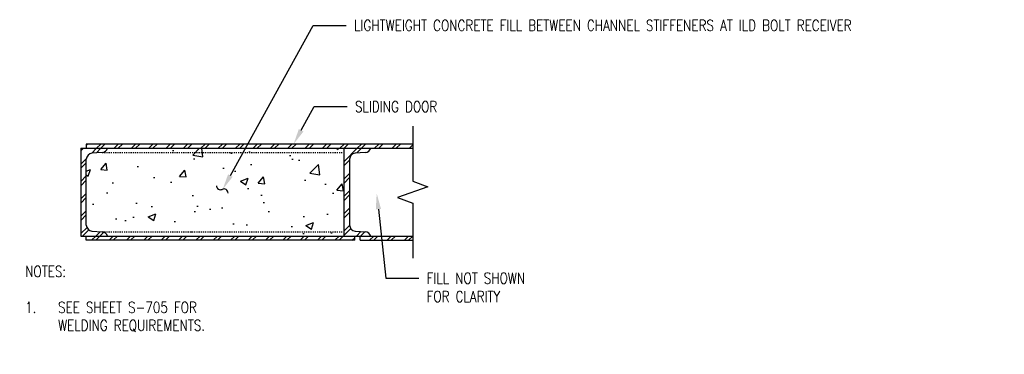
# Model space of a CAD drawing. Header units: inches. Extents: x -165 to 872, y 12 to 168.
# Tile 8 of 17: x 349 to 439, y 12 to 42. Entities that reach past the tile are written whole.
import ezdxf
from ezdxf import colors
from ezdxf.entities.mleader import LeaderData, LeaderLine
from ezdxf.math import Vec2, Vec3

# ---------------------------------------------------------------- set-up
doc = ezdxf.new("R2010")
doc.units = ezdxf.units.IN
doc.header["$MEASUREMENT"] = 0
doc.linetypes.add('Hidden 3_32_', pattern=[0.140625, 0.09375, -0.046875])
for name, color, linetype in [('A-DETL-HDLN', 1, 'Hidden 3_32_'), ('A-DETL-THIN', 1, 'Continuous'), ('A-WALL-PATT', 8, 'Continuous'), ('G-ANNO-TEXT', 2, 'Continuous'), ('M-DETL-PATT', 1, 'Continuous'), ('S-ANNO-NOTE', 2, 'Continuous')]:
    doc.layers.add(name, color=color, linetype=linetype)
doc.styles.add('Annotative', font='romans.shx', dxfattribs={"width": 0.8, "height": 0.125})
pattern_1 = [(45, (-752.8794, 0), (-0.7919596, 0.7919596), []), (45, (-752.8794, 1.2), (-0.7919596, 0.7919596), [])]

msp = doc.modelspace()

# ---------------------------------------------------------------- hatches: boundary and pattern name
at = {"layer": 'A-WALL-PATT', "lineweight": -3}
h = msp.add_hatch(dxfattribs=at)
h.set_pattern_fill('AR-CONC', color=8, style=0)
h.set_pattern_definition([(50, (-752.8794, 0), (7.172602, -0.62752), [0.75, -8.25]), (355, (-752.8794, 0), (-1.387513, 7.52192), [0.6, -6.6]), (100.45144, (-752.282, -0.052), (5.78509, 6.8944), [0.6374, -7.01142]), (46.1842, (-752.879, 2), (10.67241, -1.65519), [1.125, -12.375]), (96.6356, (-751.99, 1.862), (9.34662, 9.74119), [0.9561, -10.51714]), (351.1842, (-752.879, 2), (9.34662, 9.74119), [0.9, -9.9]), (21, (-751.8794, 1.5), (5.96907, -4.02619), [0.75, -8.25]), (326, (-751.8794, 1.5), (2.433153, 7.2515), [0.6, -6.6]), (71.45144, (-751.382, 1.1645), (8.402224, 3.22531), [0.6374, -7.01142]), (37.5, (-752.8794, 0), (0.1215986, 3.3289385), [0, -6.52, 0, -6.7, 0, -6.625]), (7.5, (-752.8794, 0), (2.630695, 3.944117), [0, -3.82, 0, -6.37, 0, -2.525]), (327.5, (-755.1094, 0), (5.3382244, -0.225549), [0, -2.5, 0, -7.8, 0, -10.35]), (317.5, (-756.1094, 0), (5.831862, 1.00105), [0, -3.25, 0, -5.18, 0, -7.35])])
h.paths.add_polyline_path([(378.9902, 22.6639), (378.9902, 30.6639), (357.4277, 30.6639), (357.3723, 30.5428), (357.2888, 30.4391), (357.1823, 30.3592), (357.0594, 30.3081), (356.9277, 30.2889), (355.9902, 30.2264), (355.8378, 30.1744), (355.7036, 30.0853), (355.5967, 29.965), (355.5239, 29.8213), (355.4902, 29.6639), (355.4902, 23.6639), (355.5239, 23.5065), (355.5967, 23.3628), (355.7036, 23.2425), (355.8378, 23.1534), (355.9902, 23.1014), (356.9277, 23.0389), (357.0594, 23.0197), (357.1823, 22.9685), (357.2888, 22.8887), (357.3723, 22.785), (357.4277, 22.6639), (376.5072, 22.6639)])
at = {"layer": 'M-DETL-PATT', "lineweight": -3}
h = msp.add_hatch(dxfattribs=at)
h.set_pattern_fill('FP_3', color=8, style=0, pattern_type=2)
h.set_pattern_definition(pattern_1)
h.paths.add_polyline_path([(357.4277, 22.6639), (357.3723, 22.785), (357.2888, 22.8887), (357.1823, 22.9685), (357.0594, 23.0197), (356.9277, 23.0389), (355.9902, 23.1014), (355.8378, 23.1534), (355.7036, 23.2425), (355.5967, 23.3628), (355.5239, 23.5065), (355.4902, 23.6639), (355.4902, 29.6639), (355.5239, 29.8213), (355.5967, 29.965), (355.7036, 30.0853), (355.8378, 30.1744), (355.9902, 30.2264), (356.9277, 30.2889), (357.0594, 30.3081), (357.1823, 30.3592), (357.2888, 30.4391), (357.3723, 30.5428), (357.4277, 30.6639), (354.9902, 30.6639), (354.9902, 22.6639)])
h = msp.add_hatch(dxfattribs=at)
h.set_pattern_fill('FP_3', color=8, style=0, pattern_type=2)
h.set_pattern_definition(pattern_1)
h.paths.add_polyline_path([(379.4902, 30.6639), (385.2458, 30.6639), (385.2458, 31.0389), (355.4902, 31.0389), (355.4902, 30.6639), (378.9902, 30.6639)])
h = msp.add_hatch(dxfattribs=at)
h.set_pattern_fill('FP_3', color=8, style=0, pattern_type=2)
h.set_pattern_definition(pattern_1)
h.paths.add_polyline_path([(381.4277, 22.6639), (381.3723, 22.785), (381.2888, 22.8887), (381.1823, 22.9685), (381.0594, 23.0197), (380.9277, 23.0389), (379.9902, 23.1014), (379.8378, 23.1534), (379.7036, 23.2425), (379.5967, 23.3628), (379.5239, 23.5065), (379.4902, 23.6639), (379.4902, 29.6639), (379.5239, 29.8213), (379.5967, 29.965), (379.7036, 30.0853), (379.8378, 30.1744), (379.9902, 30.2264), (380.9277, 30.2889), (381.0594, 30.3081), (381.1823, 30.3592), (381.2888, 30.4391), (381.3723, 30.5428), (381.4277, 30.6639), (378.9902, 30.6639), (378.9902, 22.6639)])
h = msp.add_hatch(dxfattribs=at)
h.set_pattern_fill('FP_3', color=8, style=0, pattern_type=2)
h.set_pattern_definition(pattern_1)
h.paths.add_polyline_path([(380.9277, 22.2889), (385.2458, 22.2889), (385.2458, 22.6639), (380.4589, 22.6639), (380.4589, 22.2889)])
h.paths.add_polyline_path([(355.5967, 22.2889), (379.9589, 22.2889), (379.9589, 22.6639), (355.4902, 22.6639), (355.4902, 22.2889), (355.5239, 22.2889)])

# ---------------------------------------------------------------- linework, layer by layer
at = {"layer": 'A-DETL-HDLN', "lineweight": -3}
for p, q in [((356.9277, 30.2889), (378.9902, 30.2889)), ((356.9277, 23.0389), (378.9902, 23.0389))]:
    msp.add_line(p, q, dxfattribs=at)
at = {"layer": 'A-DETL-THIN', "lineweight": -3}
for p, q in [((385.2458, 32.6639), (385.2458, 27.6639)), ((354.9902, 30.6639), (354.9902, 22.6639)), ((354.9902, 30.6639), (385.2458, 30.6639)), ((355.4902, 31.0389), (355.4902, 30.6639)), ((385.2458, 31.0389), (355.4902, 31.0389)), ((378.9902, 22.6639), (378.9902, 30.6639)), ((355.4902, 23.6639), (355.4902, 29.6639)), ((356.9277, 30.2889), (355.9902, 30.2264)), ((379.4902, 29.6639), (379.4902, 23.6639)), ((380.9277, 30.2889), (379.9902, 30.2264)), ((386.6196, 27.1639), (383.8721, 26.1639)), ((385.2458, 27.6639), (386.6196, 27.1639)), ((383.8721, 26.1639), (385.2458, 25.6639)), ((385.2458, 25.6639), (385.2458, 20.6639)), ((354.9902, 22.6639), (385.2458, 22.6639)), ((355.4902, 22.2889), (355.4902, 22.6639)), ((355.9902, 23.1014), (356.9277, 23.0389)), ((379.9589, 22.2889), (379.9589, 22.6639)), ((379.9902, 23.1014), (380.9277, 23.0389)), ((380.4589, 22.2889), (380.4589, 22.6639)), ((379.9589, 22.2889), (355.4902, 22.2889)), ((380.4589, 22.2889), (385.2458, 22.2889))]:
    msp.add_line(p, q, dxfattribs=at)
for centre, radius, start, end in [((356.9168, 30.8242), 0.5354, 271.16134, 342.578455), ((380.9168, 30.8242), 0.5354, 271.16134, 342.578455), ((356.1145, 29.6124), 0.6265, 101.449134, 175.283787), ((380.1145, 29.6124), 0.6265, 101.449134, 175.283787), ((367.7316, 27.2598), 0.3731, 181.075515, 294.362991), ((368.0394, 26.5801), 0.3731, 1.075515, 114.362991), ((356.1145, 23.7154), 0.6265, 184.716213, 258.550866), ((380.1145, 23.7154), 0.6265, 184.716213, 258.550866), ((356.9168, 22.5036), 0.5354, 17.421545, 88.83866), ((380.9168, 22.5036), 0.5354, 17.421545, 88.83866)]:
    msp.add_arc(centre, radius, start, end, dxfattribs=at)

# ---------------------------------------------------------------- texts
at = {"layer": 'G-ANNO-TEXT', "lineweight": -3, "insert": (349.917, 19.9414), "char_height": 1, "width": 19.268031, "attachment_point": 1, "line_spacing_factor": 0.981704, "style": 'Annotative', "bg_fill": 2}
msp.add_mtext('\\pxt3.2,6.4,9.6,12.8,16,19.2,22.4,25.6,28.8,32,35.2,38.4,41.6,44.8,48,51.2,54.4,57.6,60.8,64,67.2,70.4,73.6,76.8,80,83.2,86.4,89.6,92.8,96,99.2,102.4;NOTES:\\P\\P\\pi-3,l3,t3;1.^ISEE SHEET S-705 FOR WELDING REQUIREMENTS.', dxfattribs=at)

# ---------------------------------------------------------------- leaders
at = {"layer": 'S-ANNO-NOTE', "lineweight": -3}
ml = msp.add_multileader_mtext('Standard', dxfattribs=at)
ml.set_content('\\pxt3.2,6.4,9.6,12.8,16,19.2,22.4,25.6,28.8,32,35.2,38.4,41.6,44.8,48,51.2,54.4,57.6,60.8,64,67.2,70.4,73.6,76.8,80,83.2,86.4,89.6,92.8,96,99.2,102.4;{\\C256;LIGHTWEIGHT CONCRETE FILL BETWEEN CHANNEL STIFFENERS AT ILD BOLT RECEIVER}', color=2, style='Annotative')
ml.set_leader_properties(color=1)
ml.build(insert=Vec2(0, 0))
ml.multileader.update_dxf_attribs({"text_right_attachment_type": 3, "dogleg_length": 0.375, "arrow_head_size": 1.44, "scale": 8})
ctx = ml.context
ctx.base_point, ctx.scale, ctx.char_height, ctx.arrow_head_size, ctx.landing_gap_size, ctx.plane_origin = Vec3(379.1822, 41.8545), 8, 1, 1.44, 0.72, Vec3(362.9407, -0.4677)
ctx.right_attachment = 3
notes = []
notes.append((ctx, [(0, (1, 1, 0), (376.1822, 41.8545), (1, 0), 3, [(0, [(367.9242, 26.9146)], 0, [])])]))
ctx.mtext.insert, ctx.mtext.width, ctx.mtext.flow_direction = Vec3(379.9022, 42.3545), 20.379158, 5
ml = msp.add_multileader_mtext('Standard', dxfattribs=at)
ml.set_content('\\pxt3.2,6.4,9.6,12.8,16,19.2,22.4,25.6,28.8,32,35.2,38.4,41.6,44.8,48,51.2,54.4,57.6,60.8,64,67.2,70.4,73.6,76.8,80,83.2,86.4,89.6,92.8,96,99.2,102.4;{\\C256;SLIDING DOOR}', color=2, style='Annotative')
ml.set_leader_properties(color=1)
ml.build(insert=Vec2(0, 0))
ml.multileader.update_dxf_attribs({"text_right_attachment_type": 3, "dogleg_length": 0.375, "arrow_head_size": 1.44, "scale": 8})
ctx = ml.context
ctx.base_point, ctx.scale, ctx.char_height, ctx.arrow_head_size, ctx.landing_gap_size, ctx.plane_origin = Vec3(379.2628, 34.4542), 8, 1, 1.44, 0.72, Vec3(363.0213, -7.868)
ctx.right_attachment = 3
notes.append((ctx, [(0, (1, 1, 0), (376.2628, 34.4542), (1, 0), 3, [(0, [(374.382, 31.0389)], 0, [])])]))
ctx.mtext.insert, ctx.mtext.width, ctx.mtext.flow_direction = Vec3(379.9828, 34.9542), 9.279273, 5
ml = msp.add_multileader_mtext('Standard', dxfattribs=at)
ml.set_content('\\pxt3.2,6.4,9.6,12.8,16,19.2,22.4,25.6,28.8,32,35.2,38.4,41.6,44.8,48,51.2,54.4,57.6,60.8,64,67.2,70.4,73.6,76.8,80,83.2,86.4,89.6,92.8,96,99.2,102.4;{\\C256;FILL NOT SHOWN\\PFOR CLARITY}', color=2, style='Annotative')
ml.set_leader_properties(color=1)
ml.build(insert=Vec2(0, 0))
ml.multileader.update_dxf_attribs({"text_right_attachment_type": 3, "dogleg_length": 0.375, "arrow_head_size": 1.44, "scale": 8})
ctx = ml.context
ctx.base_point, ctx.scale, ctx.char_height, ctx.arrow_head_size, ctx.landing_gap_size, ctx.plane_origin = Vec3(385.7938, 18.8238), 8, 1, 1.44, 0.72, Vec3(369.5523, -23.4983)
ctx.right_attachment = 3
notes.append((ctx, [(0, (1, 1, 0), (382.7938, 18.8238), (1, 0), 3, [(0, [(381.9652, 26.5514)], 0, [])])]))
ctx.mtext.insert, ctx.mtext.width, ctx.mtext.flow_direction = Vec3(386.5138, 19.3238), 13.396521, 5
for ctx, leaders in notes:
    for number, flags, end, landing, length, lines in leaders:
        leader = LeaderData()
        leader.index, (leader.has_last_leader_line, leader.has_dogleg_vector, leader.attachment_direction) = number, flags
        leader.last_leader_point, leader.dogleg_vector, leader.dogleg_length = Vec3(end), Vec3(landing), length
        for number, points, colour, breaks in lines:
            line = LeaderLine()
            line.index, line.vertices, line.color, line.breaks = number, Vec3.list(points), colors.encode_raw_color(colour), breaks
            leader.lines.append(line)
        ctx.leaders.append(leader)

doc.saveas('drawing.dxf')
